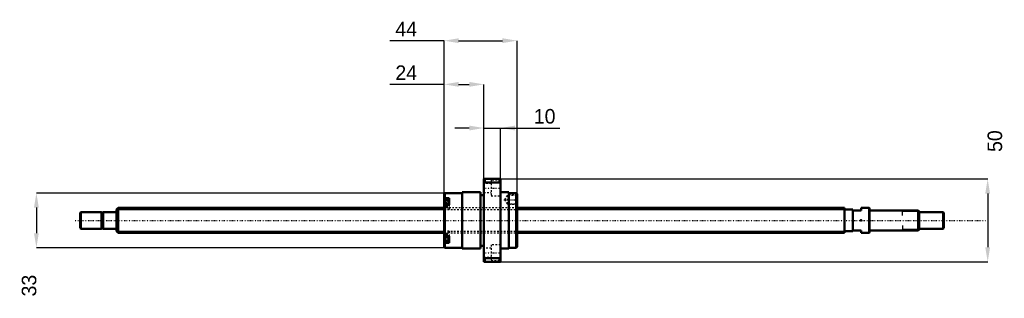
# Model space of a CAD drawing. Header units: millimetres. Extents: x -58 to 535, y -47 to 121.
import ezdxf

# ---------------------------------------------------------------- set-up
doc = ezdxf.new("R2010")
doc.units = ezdxf.units.MM
doc.linetypes.add('Center', pattern=[1.5, 0.45, -0.5, 0.05, -0.5])
doc.linetypes.add('Dashed', pattern=[2, 1, -1])
for name, color, linetype, lineweight in [('2d ConnectionPoints', 7, 'Continuous', 50), ('AM_0', 7, 'Continuous', 50), ('AM_4', 3, 'Continuous', 25), ('AM_5', 3, 'Continuous', 25), ('AM_7', 7, 'Center', 25), ('AM_9', 6, 'Dashed', 25)]:
    doc.layers.add(name, color=color, linetype=linetype, lineweight=lineweight)
doc.dimstyles.new('ISO-25', dxfattribs={"dimtxt": 2.5, "dimasz": 2.5, "dimexe": 1.25, "dimexo": 0.625, "dimtad": 1, "dimtxsty": 'Standard', "dimcen": 2.5, "dimadec": 0, "dimazin": 0, "dimtfac": 1, "dimtmove": 0, "dimatfit": 3, "dimfxl": 0, "dimarcsym": 0})

# ---------------------------------------------------------------- blocks, each defined once
blk = doc.blocks.new('1_BNK_1510_5_6G0_521LC5Y0_Nut_0_in_BNK1510_5_6G0_521LC5Y_241_50__4')
at = {"layer": 'AM_0'}
for p, q in [((231.5, 25), (221.5, 25)), ((221.5, 25), (221.5, -25)), ((222, 25), (222, 22.87)), ((231, 25), (231, 22.87)), ((231.5, 25), (231.5, -25)), ((221.5, 22.25), (222, 22.87)), ((222, 22.87), (231, 22.87)), ((231, 22.87), (231.5, 22.25)), ((198, 16.5), (197.5, 16)), ((197.5, 16), (197.5, -16)), ((197.5, 13.15), (198, 13.51)), ((200.5, 12.12), (197.78, 12.12)), ((208.5, 16.5), (198, 16.5)), ((198, 16.5), (198, 13.51)), ((200.5, 13.51), (198, 13.51)), ((200.5, 13.51), (200.5, 9.48)), ((208.5, 17), (208.5, -17)), ((219.5, 17), (208.5, 17)), ((219.5, 17), (219.5, -17)), ((221.5, 15.3), (219.5, 15.3)), ((236.5, 17), (231.5, 17)), ((236.5, 17), (236.5, -17)), ((241, 16.5), (236.5, 16.5)), ((241, 16.5), (241, -16.5)), ((241.5, 16), (241, 16.5)), ((241.5, 16), (241.5, -16)), ((198, 9.48), (197.5, 9.12)), ((200.5, 9.48), (198, 9.48)), ((198, 9.48), (198, -9.48)), ((197.5, -9.12), (198, -9.48)), ((200.5, -9.48), (198, -9.48)), ((200.5, -9.48), (200.5, -13.51)), ((198, -13.51), (197.5, -13.15)), ((197.5, -16), (198, -16.5)), ((197.78, -12.12), (200.5, -12.12)), ((200.5, -13.51), (198, -13.51)), ((198, -13.51), (198, -16.5)), ((198, -16.5), (208.5, -16.5)), ((208.5, -17), (219.5, -17)), ((219.5, -15.3), (221.5, -15.3)), ((231.5, -17), (236.5, -17)), ((236.5, -16.5), (241, -16.5)), ((241, -16.5), (241.5, -16)), ((222, -22.87), (221.5, -22.25)), ((222, -22.87), (222, -25)), ((231, -22.87), (222, -22.87)), ((231.5, -22.25), (231, -22.87)), ((231, -22.87), (231, -25)), ((221.5, -25), (231.5, -25))]:
    blk.add_line(p, q, dxfattribs=at)
for centre, start, end in [((197.78, 11.84), 90, 180), ((197.78, -11.84), 180, 270)]:
    blk.add_arc(centre, 0.275, start, end, dxfattribs=at)
at = {"layer": 'AM_4'}
for p, q in [((197.78, 12.12), (197.78, 9.31)), ((197.78, -9.31), (197.78, -12.12))]:
    blk.add_line(p, q, dxfattribs=at)
at = {"layer": 'AM_5', "linetype": 'Dashed'}
for p, q in [((235.8, 15.09), (236.5, 15.5)), ((241.5, 15.5), (236.5, 15.5)), ((236.5, 15.5), (236.5, 9.5)), ((235.8, 9.91), (236.5, 9.5)), ((241.5, 9.5), (236.5, 9.5))]:
    blk.add_line(p, q, dxfattribs=at)
at = {"layer": 'AM_7'}
for p, q in [((221, 19.49), (232, 19.49)), ((233.62, 12.5), (241.88, 12.5)), ((197.35, 9.37), (200.65, 9.37)), ((197.35, -9.37), (200.65, -9.37)), ((221, -19.49), (232, -19.49))]:
    blk.add_line(p, q, dxfattribs=at)
at = {"layer": 'AM_9'}
for p, q in [((226, 24.24), (226, 14.74)), ((231.5, 24.24), (226, 24.24)), ((226, 22.24), (221.5, 22.24)), ((221.5, 16.74), (226, 16.74)), ((226, 14.74), (231.5, 14.74)), ((235.5, 15.09), (234, 12.5)), ((234, 12.5), (235.5, 9.91)), ((235.5, 15.09), (235.5, 9.91)), ((241.09, 15.09), (235.5, 15.09)), ((241.5, 15.5), (241.09, 15.09)), ((241.09, 15.09), (241.09, 9.91)), ((200.5, 11.38), (197.5, 11.38)), ((199.35, 10.76), (197.5, 10.76)), ((199.35, 10.39), (197.5, 10.39)), ((199.35, 9.74), (197.5, 9.74)), ((199.35, 9), (197.5, 9)), ((199.35, 8.35), (197.5, 8.35)), ((199.35, 7.97), (197.5, 7.97)), ((241.5, 7.5), (197.5, 7.5)), ((200.5, 7.35), (197.5, 7.35)), ((197.5, 6.52), (200.5, 6.52)), ((197.78, 9.31), (197.78, 6.62)), ((197.78, 6.62), (200.5, 6.62)), ((199.35, 10.76), (199.35, 7.97)), ((200.5, 9.48), (200.5, 6.52)), ((235.5, 9.91), (241.09, 9.91)), ((241.09, 9.91), (241.5, 9.5)), ((200.5, -6.52), (197.5, -6.52)), ((200.5, -7.35), (197.5, -7.35)), ((197.5, -7.5), (241.5, -7.5)), ((199.35, -7.97), (197.5, -7.97)), ((199.35, -8.35), (197.5, -8.35)), ((199.35, -9), (197.5, -9)), ((199.35, -9.74), (197.5, -9.74)), ((199.35, -10.39), (197.5, -10.39)), ((199.35, -10.76), (197.5, -10.76)), ((200.5, -11.38), (197.5, -11.38)), ((197.78, -6.62), (197.78, -9.31)), ((200.5, -6.62), (197.78, -6.62)), ((199.35, -7.97), (199.35, -10.76)), ((200.5, -6.52), (200.5, -9.48)), ((226, -16.74), (221.5, -16.74)), ((226, -14.74), (226, -24.24)), ((231.5, -14.74), (226, -14.74)), ((221.5, -22.24), (226, -22.24)), ((226, -24.24), (231.5, -24.24))]:
    blk.add_line(p, q, dxfattribs=at)
for centre, start, end in [((197.78, 6.89), 180, 270), ((197.78, -6.89), 90, 180)]:
    blk.add_arc(centre, 0.275, start, end, dxfattribs=at)
blk = doc.blocks.new('2_BNK_1510_5_6G0_521LC5Y_Shaft_0_in_BNK1510_5_6G0_521LC5Y_241_50__4')
at = {"layer": 'AM_0'}
for p, q in [((0.92, 7.5), (0, 6.58)), ((0, 6.58), (0, -6.58)), ((197.5, 7.5), (0.92, 7.5)), ((0.92, 7.5), (0.92, -7.5)), ((439, 7.5), (241.5, 7.5)), ((439, 7.5), (439, -7.5)), ((444, 6.5), (439, 6.5)), ((444, 6.5), (444, -6.5)), ((444, 6), (449, 6)), ((453.8, 7.5), (449, 7.5)), ((449, 7.5), (449, 6)), ((453.8, 7.5), (453.8, -7.5)), ((454, 7.3), (453.8, 7.5)), ((454, 7.3), (454, -7.3)), ((483.5, 6), (454.2, 6)), ((484, 5.5), (483.5, 6)), ((483.5, 6), (483.5, -6)), ((-21.5, 5), (-22, 4.5)), ((-22, 4.5), (-22, -4.5)), ((-21.5, 5), (-21.5, -5)), ((-9.15, 5), (-21.5, 5)), ((-9.15, 5), (-9.15, -5)), ((-8, 4.8), (-9.15, 4.8)), ((-8, 5), (-8, -5)), ((-0.2, 5), (-8, 5)), ((484, 5.5), (484, -5.5)), ((498.5, 5), (484, 5)), ((498.5, 5), (498.5, -5)), ((499, 4.5), (498.5, 5)), ((499, 4.5), (499, -4.5)), ((-22, -4.5), (-21.5, -5)), ((-21.5, -5), (-9.15, -5)), ((-9.15, -4.8), (-8, -4.8)), ((-8, -5), (-0.2, -5)), ((483.5, -6), (484, -5.5)), ((484, -5), (498.5, -5)), ((498.5, -5), (499, -4.5)), ((0, -6.58), (0.92, -7.5)), ((0.92, -7.5), (197.5, -7.5)), ((241.5, -7.5), (439, -7.5)), ((439, -6.5), (444, -6.5)), ((449, -6), (444, -6)), ((449, -6), (449, -7.5)), ((449, -7.5), (453.8, -7.5)), ((453.8, -7.5), (454, -7.3)), ((454.2, -6), (483.5, -6))]:
    blk.add_line(p, q, dxfattribs=at)
for centre, start, end in [((454.2, 6.2), 180, 270), ((-0.2, 5.2), 270, 0), ((-0.2, -5.2), 360, 90), ((454.2, -6.2), 90, 180)]:
    blk.add_arc(centre, 0.2, start, end, dxfattribs=at)
at = {"layer": 'AM_4'}
for p, q in [((454.2, 6), (454.2, -6)), ((-0.2, 5), (-0.2, -5))]:
    blk.add_line(p, q, dxfattribs=at)
at = {"layer": 'AM_5'}
for p, q in [((0, 6.58), (197.5, 6.58)), ((241.5, 6.58), (439, 6.58)), ((439, 3.75), (439, 6.58)), ((484, 5.3865), (474, 5.3865)), ((474, 3), (474, 5.3865)), ((439, -3.75), (439, -6.58)), ((474, -3), (474, -5.3865)), ((484, -5.3865), (474, -5.3865)), ((0, -6.58), (197.5, -6.58)), ((241.5, -6.58), (439, -6.58))]:
    blk.add_line(p, q, dxfattribs=at)
at = {"layer": 'AM_5', "linetype": 'Dashed'}
for p, q in [((197.5, 6.58), (241.5, 6.58)), ((197.5, -6.58), (241.5, -6.58))]:
    blk.add_line(p, q, dxfattribs=at)
at = {"layer": 'AM_7'}
blk.add_line((-24.95, 0), (523.95, 0), dxfattribs=at)
at = {"layer": 'AM_9'}
for p, q in [((241.5, 7.5), (197.5, 7.5)), ((197.5, -7.5), (241.5, -7.5))]:
    blk.add_line(p, q, dxfattribs=at)
blk = doc.blocks.new('*D3')
at = {"layer": 'AM_5', "color": 0, "lineweight": -2}
for p, q in [((197.5, 82.07), (164.72, 82.07)), ((197.5, 16), (197.5, 82.07)), ((206.28, 82.07), (212.72, 82.07)), ((221.5, 25), (221.5, 82.07))]:
    blk.add_line(p, q, dxfattribs=at)
at = {"layer": 'AM_5', "color": 0}
for points in [[(206.28, 83.53), (206.28, 80.61), (197.5, 82.07)], [(212.72, 80.61), (212.72, 83.53), (221.5, 82.07)]]:
    blk.add_solid(points, dxfattribs=at)
at = {"layer": 'Defpoints', "color": 0}
for p in [(221.5, 82.07), (221.5, 25), (197.5, 16)]:
    blk.add_point(p, dxfattribs=at)
at = {"layer": 'AM_5', "color": 0, "insert": (174.67, 89.09), "char_height": 8.78, "attachment_point": 5}
blk.add_mtext('24', dxfattribs=at)
blk = doc.blocks.new('*D4')
at = {"layer": 'AM_5', "color": 0, "lineweight": -2}
for p, q in [((198, 16.5), (-48.34, 16.5)), ((-48.34, 7.72), (-48.34, -7.72)), ((198, -16.5), (-48.34, -16.5))]:
    blk.add_line(p, q, dxfattribs=at)
at = {"layer": 'AM_5', "color": 0}
for points in [[(-46.88, 7.72), (-49.8, 7.72), (-48.34, 16.5)], [(-49.8, -7.72), (-46.88, -7.72), (-48.34, -16.5)]]:
    blk.add_solid(points, dxfattribs=at)
at = {"layer": 'Defpoints', "color": 0}
for p in [(198, 16.5), (-48.34, -16.5), (198, -16.5)]:
    blk.add_point(p, dxfattribs=at)
at = {"layer": 'AM_5', "color": 0, "insert": (-52.73, -39.33), "char_height": 8.78, "attachment_point": 5, "rotation": 90}
blk.add_mtext('33', dxfattribs=at)
blk = doc.blocks.new('*D5')
at = {"layer": 'AM_5', "color": 0, "lineweight": -2}
for p, q in [((212.72, 55.73), (203.94, 55.73)), ((221.5, 25), (221.5, 55.73)), ((221.5, 55.73), (231.5, 55.73)), ((231.5, 25), (231.5, 55.73)), ((231.5, 55.73), (267.29, 55.73)), ((240.28, 55.73), (249.06, 55.73))]:
    blk.add_line(p, q, dxfattribs=at)
at = {"layer": 'AM_5', "color": 0}
for points in [[(212.72, 54.27), (212.72, 57.19), (221.5, 55.73)], [(240.28, 57.19), (240.28, 54.27), (231.5, 55.73)]]:
    blk.add_solid(points, dxfattribs=at)
at = {"layer": 'Defpoints', "color": 0}
for p in [(231.5, 55.73), (221.5, 25), (231.5, 25)]:
    blk.add_point(p, dxfattribs=at)
at = {"layer": 'AM_5', "color": 0, "insert": (258.17, 62.75), "char_height": 8.78, "attachment_point": 5}
blk.add_mtext('10', dxfattribs=at)
blk = doc.blocks.new('*D6')
at = {"layer": 'AM_5', "color": 0, "lineweight": -2}
for p, q in [((197.5, 108.41), (164.72, 108.41)), ((197.5, 16), (197.5, 108.41)), ((206.28, 108.41), (232.72, 108.41)), ((241.5, 16), (241.5, 108.41))]:
    blk.add_line(p, q, dxfattribs=at)
at = {"layer": 'AM_5', "color": 0}
for points in [[(206.28, 109.87), (206.28, 106.95), (197.5, 108.41)], [(232.72, 106.95), (232.72, 109.87), (241.5, 108.41)]]:
    blk.add_solid(points, dxfattribs=at)
at = {"layer": 'Defpoints', "color": 0}
for p in [(241.5, 108.41), (197.5, 16), (241.5, 16)]:
    blk.add_point(p, dxfattribs=at)
at = {"layer": 'AM_5', "color": 0, "insert": (174.67, 115.43), "char_height": 8.78, "attachment_point": 5}
blk.add_mtext('44', dxfattribs=at)
blk = doc.blocks.new('*D7')
at = {"layer": 'AM_5', "color": 0, "lineweight": -2}
for p, q in [((231.5, 25), (525.34, 25)), ((525.34, 16.22), (525.34, -16.22)), ((231.5, -25), (525.34, -25))]:
    blk.add_line(p, q, dxfattribs=at)
at = {"layer": 'AM_5', "color": 0}
for points in [[(526.8, 16.22), (523.88, 16.22), (525.34, 25)], [(523.88, -16.22), (526.8, -16.22), (525.34, -25)]]:
    blk.add_solid(points, dxfattribs=at)
at = {"layer": 'Defpoints', "color": 0}
for p in [(231.5, 25), (231.5, -25), (525.34, -25)]:
    blk.add_point(p, dxfattribs=at)
at = {"layer": 'AM_5', "color": 0, "insert": (529.73, 47.83), "char_height": 8.78, "attachment_point": 5, "rotation": 90}
blk.add_mtext('50', dxfattribs=at)

msp = doc.modelspace()

# ---------------------------------------------------------------- linework, layer by layer
at = {"layer": '2d ConnectionPoints'}
for p in [(0, 0), (449, 0)]:
    msp.add_point(p, dxfattribs=at)

# ---------------------------------------------------------------- block references
for name in ['1_BNK_1510_5_6G0_521LC5Y0_Nut_0_in_BNK1510_5_6G0_521LC5Y_241_50__4', '2_BNK_1510_5_6G0_521LC5Y_Shaft_0_in_BNK1510_5_6G0_521LC5Y_241_50__4']:
    msp.add_blockref(name, (0, 0))

# ---------------------------------------------------------------- dimensions: what is measured, and where the dimension line sits
at = {"layer": 'AM_5'}
for base, p1, p2, text, picture, middle in [((241.5, 108.41), (197.5, 16), (241.5, 16), '44', '*D6', (174.672, 108.41)), ((221.5, 82.07), (197.5, 16), (221.5, 25), '24', '*D3', (174.672, 82.07)), ((231.5, 55.73), (221.5, 25), (231.5, 25), '10', '*D5', (258.174, 55.73))]:
    dim = msp.add_linear_dim(base=base, p1=p1, p2=p2, text=text, dimstyle='ISO-25', override={"dimtxt": 8.78, "dimasz": 8.78, "dimexe": 0, "dimexo": 0, "dimgap": 2.634}, dxfattribs=at)
    dim.commit()
    dim.dimension.update_dxf_attribs({"geometry": picture, "text_midpoint": middle, "dimtype": 160})
for base, p1, p2, text, picture, middle in [((525.34, -25), (231.5, 25), (231.5, -25), '50', '*D7', (529.73, 47.828)), ((-48.34, -16.5), (198, 16.5), (198, -16.5), '33', '*D4', (-52.73, -39.328))]:
    dim = msp.add_linear_dim(base=base, p1=p1, p2=p2, angle=90, text=text, dimstyle='ISO-25', override={"dimtxt": 8.78, "dimasz": 8.78, "dimexe": 0, "dimexo": 0, "dimgap": 2.634}, dxfattribs=at)
    dim.commit()
    dim.dimension.update_dxf_attribs({"geometry": picture, "text_midpoint": middle, "dimtype": 160, "text_rotation": 90})

doc.saveas('drawing.dxf')
